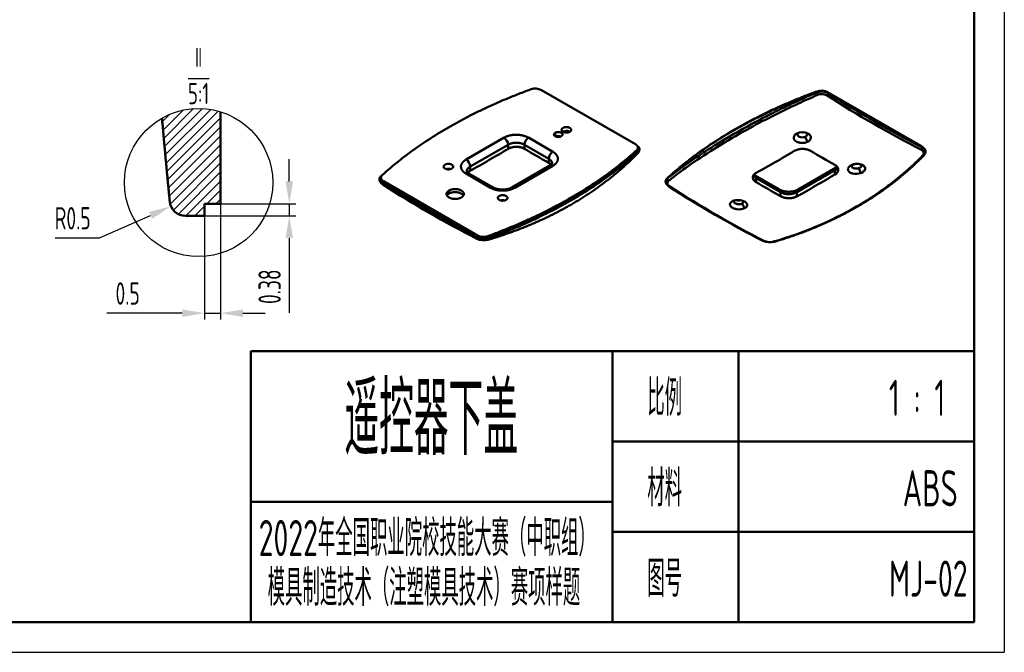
# Model space of a CAD drawing. Header units: millimetres. Extents: x 860 to 1140, y 48 to 246.
# Tile 2 of 3: x 986 to 1140, y 48 to 147. Entities that reach past the tile are written whole.
import ezdxf

# ---------------------------------------------------------------- set-up
doc = ezdxf.new("R2010")
doc.units = ezdxf.units.MM
doc.header["$MEASUREMENT"] = 0
doc.linetypes.add('DASHEDBIDOT', pattern=[12.399999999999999, 3, -3, 0.2, -3, 0.2, -3])
doc.layers.get('0').update_dxf_attribs({"lineweight": 50})
doc.layers.get('Defpoints').update_dxf_attribs({"lineweight": 25})
for name, color, linetype, lineweight in [('1轮廓实线层', 7, 'Continuous', 50), ('2细线层', 4, 'Continuous', 25), ('5剖面线层', 2, 'Continuous', 25), ('6文字层', 3, 'Continuous', 25), ('7标注层', 4, 'Continuous', 25), ('8符号标注层', 31, 'Continuous', 25), ('Layer0000', 7, 'Continuous', 25)]:
    doc.layers.add(name, color=color, linetype=linetype, lineweight=lineweight)
doc.styles.add('PC_TEXTSTYLE', font='ISOCP.SHX', dxfattribs={"width": 0.707, "bigfont": 'GBCBIG.SHX'})
doc.styles.add('PC_TEXTSTYLE4', font='ISOCP.SHX', dxfattribs={"width": 0.707, "bigfont": 'GBCBIG.SHX'})
doc.dimstyles.new('GB_LINEAR', dxfattribs={"dimtxt": 3.5, "dimasz": 3.5, "dimexe": 1, "dimexo": 0, "dimgap": 1.5, "dimtad": 1, "dimdsep": 46, "dimtxsty": 'PC_TEXTSTYLE', "dimcen": 0, "dimclrd": 256, "dimclrt": 3, "dimadec": 0, "dimazin": 2, "dimtp": 0.1, "dimtm": 0.1, "dimtfac": 0.71, "dimtdec": 3, "dimtmove": 0, "dimatfit": 3, "dimfxl": 1, "dimtfill": 1, "dimarcsym": 0})
doc.dimstyles.new('GB_RADIAL', dxfattribs={"dimtxt": 3.5, "dimasz": 3.5, "dimexe": 1, "dimexo": 0, "dimgap": 1.5, "dimtad": 1, "dimjust": 4, "dimdsep": 46, "dimtxsty": 'PC_TEXTSTYLE', "dimcen": 0, "dimclrd": 256, "dimclrt": 3, "dimadec": 0, "dimazin": 2, "dimtp": 0.1, "dimtm": 0.1, "dimtfac": 0.71, "dimtdec": 3, "dimtmove": 0, "dimatfit": 2, "dimfxl": 1, "dimtfill": 1, "dimarcsym": 0})

# ---------------------------------------------------------------- blocks, each defined once
blk = doc.blocks.new('*D31')
at = {"layer": '7标注层', "lineweight": -2, "ltscale": 0.4}
for p, q in [((1028.456247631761, 121.6918112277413), (1028.456247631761, 125.1918112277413)), ((1028.456247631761, 118.1918112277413), (1028.456247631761, 116.3163688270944)), ((1028.456247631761, 112.8163688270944), (1028.456247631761, 101.1179704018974))]:
    blk.add_line(p, q, dxfattribs=at)
at = {"layer": '7标注层', "color": 0, "lineweight": -2, "ltscale": 0.4}
for p, q in [((1016.456247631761, 118.1918112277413), (1029.456247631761, 118.1918112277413)), ((1015.205947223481, 116.3163688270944), (1029.456247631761, 116.3163688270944))]:
    blk.add_line(p, q, dxfattribs=at)
at = {"layer": '7标注层', "ltscale": 0.4}
for points in [[(1027.872914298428, 121.6918112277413), (1029.039580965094, 121.6918112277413), (1028.456247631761, 118.1918112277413)], [(1029.039580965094, 112.8163688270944), (1027.872914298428, 112.8163688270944), (1028.456247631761, 116.3163688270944)]]:
    blk.add_solid(points, dxfattribs=at)
at = {"layer": 'Defpoints', "color": 0, "ltscale": 0.4}
for p in [(1016.456247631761, 118.1918112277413), (1015.205947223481, 116.3163688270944), (1028.456247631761, 116.3163688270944)]:
    blk.add_point(p, dxfattribs=at)
at = {"layer": '7标注层', "color": 3, "ltscale": 0.4, "insert": (1025.379869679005, 105.2171696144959), "char_height": 3.5, "attachment_point": 5, "rotation": 90, "style": 'PC_TEXTSTYLE', "bg_fill": 3, "box_fill_scale": 1.25, "bg_fill_color": 257, "bg_fill_transparency": 0}
blk.add_mtext('0.38', dxfattribs=at)
blk = doc.blocks.new('*D32')
at = {"layer": '7标注层', "color": 0, "lineweight": -2, "ltscale": 0.4}
for p, q in [((1015.205947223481, 118.1918112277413), (1015.205947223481, 100.0709186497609)), ((1017.706548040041, 118.4258288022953), (1017.706548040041, 100.0709186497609))]:
    blk.add_line(p, q, dxfattribs=at)
at = {"layer": '7标注层', "lineweight": -2, "ltscale": 0.4}
for p, q in [((1011.705947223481, 101.0709186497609), (999.9314759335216, 101.0709186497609)), ((1015.205947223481, 101.0709186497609), (1017.706548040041, 101.0709186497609)), ((1021.206548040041, 101.0709186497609), (1024.706548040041, 101.0709186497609))]:
    blk.add_line(p, q, dxfattribs=at)
at = {"layer": '7标注层', "ltscale": 0.4}
for points in [[(1011.705947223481, 100.4875853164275), (1011.705947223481, 101.6542519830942), (1015.205947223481, 101.0709186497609)], [(1021.206548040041, 101.6542519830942), (1021.206548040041, 100.4875853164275), (1017.706548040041, 101.0709186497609)]]:
    blk.add_solid(points, dxfattribs=at)
at = {"layer": 'Defpoints', "color": 0, "ltscale": 0.4}
for p in [(1015.205947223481, 118.1918112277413), (1017.706548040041, 118.4258288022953), (1017.706548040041, 101.0709186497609)]:
    blk.add_point(p, dxfattribs=at)
at = {"layer": '7标注层', "color": 3, "ltscale": 0.4, "insert": (1003.16460014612, 104.1472966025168), "char_height": 3.5, "attachment_point": 5, "style": 'PC_TEXTSTYLE', "bg_fill": 3, "box_fill_scale": 1.25, "bg_fill_color": 257, "bg_fill_transparency": 0}
blk.add_mtext('0.5', dxfattribs=at)
blk = doc.blocks.new('*D36')
at = {"layer": '7标注层', "lineweight": -2, "ltscale": 0.4}
for p, q in [((998.7855725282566, 112.8486142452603), (1006.752551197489, 116.3815462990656)), ((991.8416725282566, 112.8486142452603), (998.7855725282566, 112.8486142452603))]:
    blk.add_line(p, q, dxfattribs=at)
at = {"layer": '7标注层', "ltscale": 0.4}
blk.add_solid([(1006.989021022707, 115.8482923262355), (1006.516081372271, 116.9148002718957), (1009.952075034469, 117.8003652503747)], dxfattribs=at)
at = {"layer": 'Defpoints', "color": 0, "ltscale": 0.4}
for p in [(1012.233511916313, 118.8120613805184), (1009.952075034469, 117.8003652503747)]:
    blk.add_point(p, dxfattribs=at)
at = {"layer": '7标注层', "color": 3, "ltscale": 0.4, "insert": (994.5636225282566, 115.9249921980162), "char_height": 3.5, "attachment_point": 5, "style": 'PC_TEXTSTYLE', "bg_fill": 3, "box_fill_scale": 1.25, "bg_fill_color": 257, "bg_fill_transparency": 0}
blk.add_mtext('R0.5', dxfattribs=at)

msp = doc.modelspace()

# ---------------------------------------------------------------- hatches: boundary and pattern name
at = {"layer": '5剖面线层', "linetype": 'Continuous', "lineweight": -3}
h = msp.add_hatch(dxfattribs=at)
h.set_pattern_fill('ANSI31', color=256, scale=1.00024032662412, style=0)
h.set_pattern_definition([(44.99999999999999, (825.4636787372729, 90.77089803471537), (-0.7072767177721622, 0.7072767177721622), [])])
edge = h.paths.add_edge_path()
edge.add_ellipse((1014.269557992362, 121.5176678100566), major_axis=(-11.5960572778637, 0), ratio=1, start_angle=252.75891425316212, end_angle=299.6119708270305, ccw=False)
edge.add_line((1017.706548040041, 132.5926686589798), (1017.706548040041, 118.1918112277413))
edge.add_line((1017.706548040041, 118.1918112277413), (1015.205947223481, 118.1918112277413))
edge.add_line((1015.205947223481, 118.1918112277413), (1015.205947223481, 116.3163688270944))
edge.add_line((1015.205947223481, 116.3163688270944), (1012.235952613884, 116.3163688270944))
edge.add_spline(control_points=[(1012.235952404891, 116.3163696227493), (1012.023585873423, 116.3165375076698), (1011.816521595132, 116.343270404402), (1011.618295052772, 116.393701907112)], knot_values=[0.0005214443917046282, 0.0005214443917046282, 0.0005214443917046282, 0.0005214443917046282, 0.166859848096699, 0.166859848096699, 0.166859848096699, 0.166859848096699], degree=3, periodic=0)
edge.add_spline(control_points=[(1011.618295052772, 116.393701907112), (1011.198241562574, 116.5005691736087), (1010.817873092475, 116.713852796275), (1010.510831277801, 117.0062776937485)], knot_values=[0.166859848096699, 0.166859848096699, 0.166859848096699, 0.166859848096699, 0.5193405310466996, 0.5193405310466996, 0.5193405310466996, 0.5193405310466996], degree=3, periodic=0)
edge.add_ellipse((1012.233511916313, 118.8120613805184), major_axis=(-2.495692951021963, 0), ratio=1, start_angle=374.4175701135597, end_angle=406.3491914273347, ccw=False)
edge.add_spline(control_points=[(1009.816416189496, 118.1906665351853), (1009.784830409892, 118.3140434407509), (1009.762213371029, 118.4414990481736), (1009.749353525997, 118.5723941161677)], knot_values=[0.8984833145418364, 0.8984833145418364, 0.8984833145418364, 0.8984833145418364, 0.999354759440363, 0.999354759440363, 0.999354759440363, 0.999354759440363], degree=3, periodic=0)
edge.add_ellipse((2503.063433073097, 263.8123882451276), major_axis=(-1500.360489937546, 0), ratio=1, start_angle=365.05551639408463, end_angle=365.55512537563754, ccw=False)

# ---------------------------------------------------------------- linework, layer by layer
at = {"ltscale": 0.4}
for p, q in [((1082.607568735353, 127.5173604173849), (1067.902779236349, 135.9995916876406)), ((1110.926547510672, 135.6581221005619), (1110.926547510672, 135.6025776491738)), ((1111.047091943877, 135.7934077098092), (1111.047091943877, 135.6978324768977)), ((1112.674264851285, 135.6749863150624), (1112.674264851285, 135.6030815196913)), ((1112.674321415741, 135.6750189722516), (1127.371951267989, 127.1894200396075)), ((1112.833485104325, 135.5218064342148), (1112.833485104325, 135.4780542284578)), ((1112.833541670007, 135.5218390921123), (1127.531087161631, 127.0362888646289)), ((1017.706548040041, 132.5926686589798), (1017.706548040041, 118.1918112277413)), ((1056.109304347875, 125.1144589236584), (1062.050428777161, 128.544535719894)), ((1065.869723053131, 128.544535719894), (1069.6890173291, 126.3394863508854)), ((1070.060337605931, 129.3101778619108), (1070.060337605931, 128.7589155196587)), ((1107.80045449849, 129.1589354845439), (1107.855253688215, 129.1878897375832)), ((1109.167149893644, 128.6663268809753), (1109.555632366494, 127.8953804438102)), ((1056.74585339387, 124.0119236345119), (1062.686977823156, 127.4420004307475)), ((1062.686974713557, 127.441998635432), (1062.686974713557, 126.7929540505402)), ((1065.233174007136, 127.4420004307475), (1069.052468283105, 125.2369510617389)), ((1065.233174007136, 127.4420004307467), (1065.233174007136, 126.8052139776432)), ((1083.007377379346, 126.7230679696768), (1083.007377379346, 126.9680769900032)), ((1083.232431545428, 126.6950346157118), (1083.232431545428, 126.7230700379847)), ((1127.372007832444, 127.1894526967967), (1127.372007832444, 127.1281324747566)), ((1127.531143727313, 127.0363215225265), (1127.531143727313, 126.9925811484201)), ((1127.66969924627, 126.350003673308), (1127.665367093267, 126.3443630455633)), ((1127.996896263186, 126.3671603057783), (1127.99689343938, 126.365425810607)), ((1127.996896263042, 126.3671603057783), (1127.996896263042, 126.3951352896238)), ((1069.052465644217, 125.2369525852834), (1069.052465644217, 124.6001661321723)), ((1127.724687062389, 126.196295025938), (1127.721645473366, 126.1901365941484)), ((1056.74585339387, 124.0119236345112), (1056.74585339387, 123.3628790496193)), ((1069.238912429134, 124.1790219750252), (1063.297787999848, 120.7489451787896)), ((1069.6890173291, 124.1344369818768), (1063.747892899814, 120.7043601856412)), ((1107.875756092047, 120.0088372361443), (1113.816880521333, 123.4389140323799)), ((1108.062200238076, 120.420941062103), (1114.003324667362, 123.8510178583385)), ((1113.816880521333, 122.7898694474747), (1113.816880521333, 123.4389140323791)), ((1117.546519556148, 123.7640447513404), (1117.85877719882, 122.9975191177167)), ((1042.565899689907, 122.0358181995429), (1042.565899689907, 122.007781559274)), ((1042.790953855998, 122.2808292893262), (1042.790953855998, 122.0358202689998)), ((1042.944621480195, 122.6306843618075), (1042.795595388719, 122.4955778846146)), ((1043.190701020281, 121.7315188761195), (1057.888330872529, 113.2459199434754)), ((1059.928598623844, 120.7043601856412), (1056.109304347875, 122.9094095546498)), ((1060.37870352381, 120.7489451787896), (1056.55940924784, 122.9539945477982)), ((1087.333957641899, 121.711950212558), (1087.333957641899, 121.6835376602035)), ((1087.560007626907, 122.1675737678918), (1087.560007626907, 122.1119600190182)), ((1087.750294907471, 122.3432045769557), (1087.750294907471, 122.3398971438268)), ((1101.323821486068, 122.6259904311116), (1105.143115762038, 120.420941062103)), ((1101.510265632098, 122.2138866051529), (1105.329559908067, 120.0088372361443)), ((1101.510265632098, 122.2138866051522), (1101.510265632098, 121.5771001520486)), ((1043.031646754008, 121.3945848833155), (1057.729192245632, 112.9090346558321)), ((1043.190757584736, 121.4865425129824), (1057.888274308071, 113.0008782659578)), ((1053.457016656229, 120.2756005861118), (1053.457016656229, 119.7855825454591)), ((1087.33396030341, 121.6818990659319), (1087.333958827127, 121.6845600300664)), ((1087.677447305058, 121.6475448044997), (1087.671036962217, 121.6560852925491)), ((1087.758759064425, 121.0963736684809), (1087.734708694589, 121.111476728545)), ((1087.802526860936, 121.0392709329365), (1087.802526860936, 121.0485882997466)), ((1087.873132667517, 120.9806738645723), (1087.856332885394, 120.991437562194)), ((1105.329557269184, 120.008838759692), (1105.329557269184, 119.3720523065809)), ((1107.875756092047, 120.0088372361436), (1107.875756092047, 119.3597926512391)), ((1015.205947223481, 118.1918112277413), (1015.205947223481, 116.3163688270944)), ((1015.205947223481, 118.1918112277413), (1017.706548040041, 118.1918112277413)), ((1097.739671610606, 118.567200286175), (1097.744462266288, 118.5699097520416)), ((1099.301016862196, 118.2376395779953), (1099.689506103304, 117.4853834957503)), ((1015.205947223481, 116.3163688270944), (1012.235952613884, 116.3163688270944))]:
    msp.add_line(p, q, dxfattribs=at)
for centre, radius, start, end in [((1066.950922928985, 134.1744631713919), 2.058427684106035, 62.45668094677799, 108.9547122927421), ((1111.722909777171, 133.3921805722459), 2.401808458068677, 62.45847852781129, 109.3639601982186), ((1111.752832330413, 133.5926348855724), 2.173158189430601, 60.1802570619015, 112.3474991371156), ((1111.591331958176, 135.6784298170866), 0.6690977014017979, 186.5092200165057, 221.8582205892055), ((1111.723293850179, 133.8464603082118), 2.061032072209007, 62.52217759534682, 109.1528252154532), ((1111.761199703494, 133.6572989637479), 1.710562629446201, 59.4926564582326, 112.994211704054), ((1204.835436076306, 277.8405611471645), 169.9056352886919, 237.1331402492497, 242.8681704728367), ((1112.344094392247, 135.5322150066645), 0.4923702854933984, 305.4367445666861, 353.6852656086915), ((1204.317903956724, 276.9663005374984), 168.4883468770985, 237.1138286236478, 242.8874882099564), ((1071.424766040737, 129.7400888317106), 0.3658083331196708, 113.3102718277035, 175.3749464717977), ((1071.850477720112, 128.5055574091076), 1.112695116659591, 66.19730439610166, 118.5850238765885), ((1071.89473954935, 127.3664948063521), 2.133698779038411, 78.27346202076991, 104.886045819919), ((1061.301726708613, 127.3772488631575), 1.386763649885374, 2.676260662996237, 57.32373226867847), ((1066.618425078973, 127.3772488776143), 1.386763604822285, 122.6762601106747, 177.3237398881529), ((1070.200888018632, 129.000587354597), 0.3400010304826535, 114.4174843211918, 174.2677339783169), ((1070.537749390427, 127.7382569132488), 1.07452647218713, 67.1261044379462, 112.8738955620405), ((1070.874610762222, 129.0685060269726), 0.3400010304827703, 294.4174843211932, 354.2677339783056), ((1108.73397890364, 127.3933893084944), 1.9994949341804, 64.64018934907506, 116.0911509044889), ((1108.327562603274, 129.0241468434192), 0.3539513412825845, 130.9669289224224, 177.9717777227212), ((1108.724526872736, 130.777170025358), 1.401356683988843, 263.7177679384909, 276.6192284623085), ((1109.125013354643, 129.0320110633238), 0.3504299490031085, 1.96863803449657, 49.36878144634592), ((974.9043914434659, 271.9780653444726), 169.659949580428, 298.8413045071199, 301.1582182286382), ((1151.953581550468, 272.600648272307), 169.6370765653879, 239.2554457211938, 240.7450315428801), ((1070.437719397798, 125.1721994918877), 1.386763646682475, 122.6762675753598, 177.3237393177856), ((1082.470905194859, 126.9880463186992), 0.5338770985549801, 309.8045971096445, 357.8566140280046), ((1082.474416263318, 126.7453557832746), 0.5334269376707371, 309.3554498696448, 357.6053524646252), ((1082.515666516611, 126.6722273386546), 0.7183420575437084, 4.058642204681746, 58.82414799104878), ((1082.361327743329, 126.7200774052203), 0.8712574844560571, 313.7920413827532, 358.3656894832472), ((1082.606181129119, 126.7483782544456), 0.6265373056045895, 309.2655503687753, 357.6849503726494), ((1019.668803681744, 271.6500612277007), 169.6599495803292, 298.8413045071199, 301.1582182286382), ((1196.7179937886, 272.2726441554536), 169.6370765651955, 239.2554457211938, 240.7450315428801), ((1127.0846909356, 126.9891772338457), 0.4464657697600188, 306.7425741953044, 0.4368417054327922), ((1126.90887274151, 126.3580157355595), 0.9517255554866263, 39.82222083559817, 60.88089386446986), ((1127.087946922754, 126.0943564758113), 1.001614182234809, 37.89165161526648, 63.7376143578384), ((1127.125107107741, 126.3927447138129), 0.8721804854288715, 313.7908429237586, 358.3489026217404), ((1127.421710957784, 126.3597564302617), 0.575232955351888, 0.7374795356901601, 37.44754043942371), ((1055.360602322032, 123.9471720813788), 1.386763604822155, 2.676260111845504, 57.32373988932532), ((1127.61176404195, 125.9015174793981), 0.1811545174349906, 249.0121222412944, 310.1951587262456), ((1052.965119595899, 123.9824299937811), 0.3656207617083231, 113.3102625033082, 175.3749557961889), ((1053.29948271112, 122.4231005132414), 1.251285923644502, 72.786003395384, 104.6942920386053), ((1057.323099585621, 122.2693503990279), 1.236534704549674, 117.8284430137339, 139.4312087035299), ((1057.474281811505, 122.1584407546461), 1.407579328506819, 121.1649962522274, 139.9837203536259), ((1068.469988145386, 123.5132316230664), 1.233169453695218, 39.7404450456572, 61.81372255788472), ((1068.262549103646, 123.2612872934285), 1.554530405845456, 41.99360459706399, 59.45997641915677), ((1069.425235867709, 123.7657432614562), 0.4533384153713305, 54.41822195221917, 114.2678558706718), ((1114.26807426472, 123.4830122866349), 0.4533436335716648, 125.731895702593, 185.5821793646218), ((1113.274858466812, 124.4536025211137), 1.150382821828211, 298.110054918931, 328.8072224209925), ((1113.344145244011, 125.0078938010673), 1.331495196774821, 299.6741729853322, 308.9288972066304), ((1117.291198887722, 122.3617399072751), 2.081753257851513, 65.54358954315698, 118.7302273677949), ((1116.766254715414, 124.0997864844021), 0.3053076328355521, 141.2451029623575, 178.5988990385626), ((1117.677247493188, 124.1659895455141), 0.2854638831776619, 1.287765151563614, 43.16760486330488), ((1043.192142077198, 122.010511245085), 0.6265292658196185, 129.2663320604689, 177.6850361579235), ((1043.327417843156, 122.260861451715), 0.5338688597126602, 129.8055135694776, 177.8567410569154), ((1056.373085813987, 122.5407159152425), 0.4533383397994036, 65.73214074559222, 125.58176512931), ((1087.81856643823, 121.6820315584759), 0.4846142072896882, 151.8888861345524, 179.7010582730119), ((1087.95599491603, 121.6877352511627), 0.6221341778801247, 129.5311925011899, 177.7693170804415), ((1087.978306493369, 121.5899713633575), 0.6689141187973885, 128.7071591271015, 151.3806406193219), ((1087.938277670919, 122.1165727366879), 0.3782980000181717, 180.6982455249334, 245.3622794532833), ((1102.064568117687, 123.2441053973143), 1.16987264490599, 212.6488291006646, 241.7178173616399), ((1102.001372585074, 123.8115083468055), 1.365477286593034, 232.0337888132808, 240.2510278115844), ((1101.05907188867, 122.2579848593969), 0.4533436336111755, 354.417820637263, 54.26810428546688), ((1024.507104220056, 270.5602251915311), 172.6624283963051, 300.0030653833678, 301.1480194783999), ((1134.782456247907, 263.0510473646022), 168.8929225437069, 237.1150196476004, 242.8850646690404), ((1060.19238008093, 120.3356664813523), 0.4533383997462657, 65.73213941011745, 125.5817787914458), ((1063.484111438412, 120.3356664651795), 0.4533384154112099, 54.41822195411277, 114.2678558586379), ((1087.913048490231, 121.0141456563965), 0.1327526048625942, 242.3121957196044, 301.0648186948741), ((1179.576388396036, 262.6556839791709), 168.8463463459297, 237.0952842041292, 242.8657375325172), ((1179.279658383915, 261.9223806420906), 167.9956386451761, 237.0808374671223, 242.8798705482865), ((1188.230673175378, 267.372534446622), 169.6370765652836, 239.2554457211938, 240.7450315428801), ((1104.878366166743, 120.0529354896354), 0.4533436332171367, 354.4178206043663, 54.2681042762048), ((1108.326949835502, 120.0529354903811), 0.4533436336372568, 125.7318957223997, 185.5821793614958), ((1027.477281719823, 265.4154770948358), 166.721857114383, 298.8312241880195, 300.003217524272), ((1053.86841983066, 119.0184066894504), 0.8705236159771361, 118.2027314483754, 148.0298519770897), ((1061.452362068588, 119.0823653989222), 0.3656207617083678, 113.3102625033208, 175.3749557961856), ((1061.832167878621, 117.377625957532), 1.366085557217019, 77.44958285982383, 102.2769587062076), ((1098.234977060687, 118.5620169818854), 0.2341804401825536, 146.5638966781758, 179.443910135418), ((1098.753735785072, 120.0086952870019), 1.291318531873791, 254.8482080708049, 281.9588501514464), ((1099.253731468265, 118.4988270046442), 0.2493766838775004, 1.039723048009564, 32.4354688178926), ((1099.182873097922, 118.536945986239), 0.3219514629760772, 291.5668389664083, 354.0105930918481), ((1087.831231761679, 169.1319294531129), 59.1777385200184, 286.0920098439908, 299.7306508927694), ((1058.839670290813, 115.038482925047), 2.401661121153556, 242.4577410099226, 289.3690859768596), ((1058.878982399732, 115.0303278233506), 2.547062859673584, 245.0401080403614, 285.5161776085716), ((1058.839821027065, 115.0815127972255), 2.067598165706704, 242.5987986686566, 289.0784729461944), ((1058.838683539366, 114.8208698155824), 2.053204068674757, 242.4261979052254, 289.2510737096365), ((1103.643486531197, 114.7020003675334), 2.546726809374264, 245.0367430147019, 285.5159966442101), ((1102.628535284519, 112.5262932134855), 0.1462443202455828, 246.1608503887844, 298.183003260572), ((1103.643997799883, 114.5336741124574), 2.336529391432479, 246.1051380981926, 284.6301933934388), ((1103.636766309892, 114.4444256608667), 2.252194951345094, 245.3536382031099, 285.3817039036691), ((1104.303740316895, 112.3491505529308), 0.1032251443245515, 227.6160603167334, 281.7480802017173)]:
    msp.add_arc(centre, radius, start, end, dxfattribs=at)
for points, degree in [([(1066.282303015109, 136.1212738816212), (1059.242016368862, 133.543087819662), (1047.451357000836, 126.7358268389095), (1042.985643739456, 122.6709912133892)], 2), ([(1087.560007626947, 122.167573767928), (1092.038941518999, 126.2444432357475), (1103.864878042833, 133.0721393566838), (1110.926547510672, 135.6581221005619)], 2), ([(1087.750294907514, 122.3432045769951), (1092.215887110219, 126.4078768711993), (1104.00652239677, 133.2151517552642), (1111.047091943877, 135.7934077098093)], 2), ([(1072.561467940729, 129.7695857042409), (1072.561592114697, 129.5902432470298), (1072.122041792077, 129.3362682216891), (1071.500175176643, 129.3361247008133), (1071.06027329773, 129.5898967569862), (1071.060148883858, 129.7695857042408)], 2), ([(1071.283300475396, 129.4612460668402), (1071.294648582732, 129.4686350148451), (1071.306253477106, 129.4757609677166), (1071.318094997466, 129.4826239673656)], 3), ([(1072.299548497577, 129.523607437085), (1072.3251505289, 129.5110005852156), (1072.349553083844, 129.4971189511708), (1072.372539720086, 129.4819629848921)], 3), ([(1062.050428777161, 128.544535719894), (1062.430170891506, 128.7637778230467), (1063.422583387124, 129.0011819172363), (1064.496968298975, 129.0012508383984), (1065.489760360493, 128.7639051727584), (1065.869723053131, 128.544535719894)], 2), ([(1107.80045449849, 129.1589354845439), (1107.818069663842, 129.1692810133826), (1107.836126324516, 129.1793508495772), (1107.854600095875, 129.1891267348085)], 3), ([(1109.167307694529, 128.6661954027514), (1109.371409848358, 128.760049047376), (1109.475154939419, 128.9021471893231), (1109.47523647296, 129.044049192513)], 3), ([(1059.515634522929, 113.1274909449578), (1066.55610905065, 115.7057087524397), (1078.346941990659, 122.5130526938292), (1082.812674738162, 126.5779059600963)], 2), ([(1069.6890173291, 126.3394863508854), (1070.068759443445, 126.1202442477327), (1070.479959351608, 125.5472801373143), (1070.480078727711, 124.9269896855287), (1070.06898002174, 124.3538064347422), (1069.6890173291, 124.1344369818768)], 2), ([(1056.109304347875, 122.9094095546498), (1055.72956223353, 123.1286516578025), (1055.318362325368, 123.7016157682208), (1055.318242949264, 124.3219062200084), (1055.729341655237, 124.8950894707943), (1056.109304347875, 125.1144589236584)], 2), ([(1059.63617888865, 112.7727584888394), (1066.69759388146, 115.3586446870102), (1078.523626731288, 122.1862840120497), (1083.002723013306, 126.2633011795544)], 2), ([(1054.101239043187, 124.0119116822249), (1054.101363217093, 123.8326612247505), (1053.66203824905, 123.5788163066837), (1053.040490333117, 123.5786727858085), (1052.60081380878, 123.8323147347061), (1052.600689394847, 124.0119116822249)], 2), ([(1113.81687524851, 122.7898664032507), (1114.167134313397, 123.0014655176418), (1114.34484550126, 123.2734930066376), (1114.344860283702, 123.5426356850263)], 3), ([(1117.546625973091, 123.7639272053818), (1117.809522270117, 123.851486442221), (1117.962613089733, 124.0119992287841), (1117.96263927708, 124.1724050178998)], 3), ([(1042.790953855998, 122.0358202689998), (1042.790953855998, 121.833935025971), (1042.939454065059, 121.6316335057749), (1043.190757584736, 121.4865425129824)], 3), ([(1101.510271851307, 123.0348785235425), (1101.161938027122, 122.8431163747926), (1100.982551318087, 122.5833211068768), (1100.9824737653, 122.3175477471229)], 3), ([(1063.747892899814, 120.7043601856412), (1063.368150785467, 120.4851180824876), (1062.375738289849, 120.2477139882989), (1061.301353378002, 120.2476450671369), (1060.308561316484, 120.4849907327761), (1059.928598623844, 120.7043601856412)], 2), ([(1087.620523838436, 121.4835494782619), (1087.615991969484, 121.4918096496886), (1087.611705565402, 121.5001071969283), (1087.60766601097, 121.5084389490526)], 3), ([(1062.588481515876, 119.111847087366), (1062.588605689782, 118.9325966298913), (1062.14928072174, 118.6787517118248), (1061.527732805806, 118.6786081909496), (1061.08805628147, 118.9322501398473), (1061.087931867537, 119.111847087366)], 2), ([(1012.235952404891, 116.3163696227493), (1010.960728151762, 116.3173777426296), (1009.876692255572, 117.2762656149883), (1009.749353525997, 118.5723941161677)], 3)]:
    msp.add_open_spline(points, degree=degree, dxfattribs=at)
for points, degree, knots in [([(1087.560007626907, 122.1119600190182), (1088.318393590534, 122.7152043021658), (1089.511865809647, 123.6183957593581), (1091.334230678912, 124.9232415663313), (1092.358253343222, 125.6140642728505), (1093.731254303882, 126.5234116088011), (1094.53481728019, 127.0325803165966), (1097.092327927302, 128.6153344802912), (1098.921902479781, 129.6622376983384), (1101.572277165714, 131.0972207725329), (1102.904257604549, 131.7945471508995), (1104.927075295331, 132.8195257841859), (1106.2132269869, 133.4379115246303), (1108.205508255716, 134.3874103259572), (1109.552494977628, 134.9992340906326), (1110.926547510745, 135.6025788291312)], 3, [0, 0, 0, 0, 0.1277374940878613, 0.1923779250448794, 0.2765047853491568, 0.2765047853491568, 0.3872602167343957, 0.3872602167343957, 0.619376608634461, 0.619376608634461, 0.7081081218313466, 0.7778607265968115, 0.8532136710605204, 0.8532136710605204, 1, 1, 1, 1]), ([(1111.092989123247, 135.2319478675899), (1110.098750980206, 134.7927302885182), (1106.212990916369, 133.0391001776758), (1099.173490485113, 129.4790214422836), (1092.719714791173, 125.4802893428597), (1089.039084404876, 122.7669406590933), (1087.940094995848, 121.8987369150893), (1087.780573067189, 121.7727142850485)], 3, [0, 0, 0, 0, 0.1067696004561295, 0.4218651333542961, 0.8155254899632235, 0.9732229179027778, 1, 1, 1, 1]), ([(1112.629564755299, 135.131058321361), (1112.55806084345, 135.1714212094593), (1112.359310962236, 135.2621306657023), (1112.084301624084, 135.3520471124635), (1111.623773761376, 135.3626329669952), (1111.308877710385, 135.3215210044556), (1111.092989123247, 135.2319478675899)], 3, [0, 0, 0, 0, 0.1716844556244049, 0.440763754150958, 0.5464382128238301, 0.9999999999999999, 0.9999999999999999, 0.9999999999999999, 0.9999999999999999]), ([(1071.280011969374, 130.0760382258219), (1071.499750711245, 130.2029032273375), (1072.121441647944, 130.2030467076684), (1072.561343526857, 129.9492746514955), (1072.561467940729, 129.7695857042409)], 2, [0, 0, 0, 0.125, 0.25, 0.3750000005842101, 0.3750000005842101, 0.3750000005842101]), ([(1109.555632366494, 127.8953804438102), (1109.430032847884, 127.8342766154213), (1109.058107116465, 127.7108042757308), (1108.437881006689, 127.6966636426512), (1107.738475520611, 127.9096270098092), (1107.341341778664, 128.3144262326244), (1107.379082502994, 128.8071736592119), (1107.627042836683, 129.0573080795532), (1107.80045449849, 129.1589354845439)], 3, [0, 0, 0, 0, 0.110394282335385, 0.283401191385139, 0.418157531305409, 0.634171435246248, 0.7906185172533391, 0.9609022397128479, 0.9609022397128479, 0.9609022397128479, 0.9609022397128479]), ([(1107.9738330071, 129.0366738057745), (1107.973965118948, 128.8954603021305), (1108.07691733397, 128.755558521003), (1108.541922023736, 128.5427023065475), (1108.902668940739, 128.5445048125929), (1109.167307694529, 128.6661954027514)], 3, [0.2647689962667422, 0.2647689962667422, 0.2647689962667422, 0.2647689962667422, 0.5805033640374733, 0.5805033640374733, 1, 1, 1, 1]), ([(1109.590365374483, 129.2002047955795), (1109.721673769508, 129.1322383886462), (1109.995281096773, 128.9252658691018), (1110.17282485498, 128.4283679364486), (1109.858063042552, 128.0425121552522), (1109.555632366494, 127.8953804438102)], 3, [0.7154273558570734, 0.7154273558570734, 0.7154273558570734, 0.7154273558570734, 0.7769559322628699, 0.8670909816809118, 1, 1, 1, 1]), ([(1062.686971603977, 126.7929522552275), (1063.301461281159, 127.164212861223), (1064.265334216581, 127.2219141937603), (1065.071832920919, 126.8926797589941), (1065.1559386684, 126.8511239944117), (1065.233173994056, 126.8052139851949)], 3, [0, 0, 0, 0, 0.8884849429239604, 0.8884849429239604, 1, 1, 1, 1]), ([(1065.233174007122, 126.8052139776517), (1065.136749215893, 126.8563625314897), (1064.991517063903, 126.9339887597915), (1064.76039346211, 127.005597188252), (1064.531180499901, 127.0701226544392), (1064.213775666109, 127.1016688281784), (1063.894527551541, 127.1240049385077), (1063.523888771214, 127.077595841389), (1063.211777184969, 127.0075121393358), (1062.88947506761, 126.9059749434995), (1062.7557423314, 126.8313352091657), (1062.686978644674, 126.792956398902)], 3, [0, 0, 0, 0, 0.1377597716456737, 0.2058713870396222, 0.2777162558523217, 0.4070133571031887, 0.5468624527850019, 0.6163022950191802, 0.807002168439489, 0.9007629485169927, 1, 1, 1, 1]), ([(1083.004408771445, 126.9680790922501), (1083.004510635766, 127.0160248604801), (1082.938520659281, 127.3262846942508), (1082.607568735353, 127.5173604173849)], 2, [0.4055649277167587, 0.4055649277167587, 0.4055649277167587, 0.5, 1, 1, 1]), ([(1109.997591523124, 126.4772068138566), (1109.39712610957, 126.8341228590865), (1108.462382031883, 126.8889025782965), (1107.642092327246, 126.5685469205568), (1107.542030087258, 126.5197247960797), (1107.451390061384, 126.4649517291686)], 3, [0, 0, 0, 0, 0.8686035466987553, 0.8686035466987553, 1, 1, 1, 1]), ([(1107.451390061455, 126.4649517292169), (1107.634406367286, 126.5632578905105), (1107.931412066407, 126.6694193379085), (1108.287991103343, 126.7579368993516), (1108.599562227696, 126.7847425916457), (1108.913245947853, 126.7870751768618), (1109.239743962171, 126.7435085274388), (1109.458365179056, 126.7016703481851), (1109.705247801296, 126.6159659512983), (1109.883160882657, 126.5364455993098), (1109.997586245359, 126.4772098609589)], 3, [0, 0, 0, 0, 0.2603839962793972, 0.3646241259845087, 0.4067978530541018, 0.5942763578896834, 0.6967761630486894, 0.762621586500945, 0.8385134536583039, 1, 1, 1, 1]), ([(1127.351774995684, 126.6314107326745), (1127.586607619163, 126.5116113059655), (1127.825348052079, 126.1992018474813), (1127.665799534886, 125.8543512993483), (1127.546879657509, 125.7323812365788)], 3, [0, 0, 0, 0, 0.332030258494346, 0.554262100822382, 0.554262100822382, 0.554262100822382, 0.554262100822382]), ([(1127.546881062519, 125.7323818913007), (1127.663564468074, 125.8691050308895), (1127.726540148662, 126.0405169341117), (1127.720548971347, 126.244544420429), (1127.634304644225, 126.4173716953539), (1127.499412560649, 126.5525089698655), (1127.351776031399, 126.6314102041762)], 3, [0, 0, 0, 0, 0.4371663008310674, 0.5029075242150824, 0.6160835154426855, 1, 1, 1, 1]), ([(1127.531143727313, 127.0363215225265), (1127.915155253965, 126.8146156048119), (1127.996365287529, 126.4515891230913), (1127.996511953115, 126.3951349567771)], 2, [0, 0, 0, 0.5, 0.5945208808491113, 0.5945208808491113, 0.5945208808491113]), ([(1059.560345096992, 112.5760916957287), (1061.268435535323, 113.0765755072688), (1066.328498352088, 114.8650117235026), (1072.056265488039, 117.6974155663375), (1077.26458572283, 121.0072939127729), (1081.443917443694, 124.5320333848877), (1082.964267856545, 126.0911467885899)], 2, [0, 0, 0, 0.1215314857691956, 0.3724354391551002, 0.581164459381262, 0.8297945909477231, 1, 1, 1]), ([(1104.324757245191, 112.2480875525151), (1107.300964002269, 113.1203487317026), (1112.843637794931, 115.3457074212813), (1117.41503863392, 117.7410911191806), (1120.991337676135, 120.0235411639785), (1124.063270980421, 122.3506066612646), (1126.633522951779, 124.6399410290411), (1127.728679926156, 125.7631424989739)], 2, [0, 0, 0, 0.211662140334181, 0.4198801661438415, 0.5855431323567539, 0.7346369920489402, 0.877358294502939, 1, 1, 1]), ([(1117.178802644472, 117.7439964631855), (1117.755866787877, 118.0834618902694), (1118.624819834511, 118.5974141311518), (1119.735789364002, 119.3201310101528), (1120.568676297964, 119.873604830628), (1121.375194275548, 120.4460553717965), (1122.180962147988, 121.0292955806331), (1122.958595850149, 121.6306940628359), (1123.732195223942, 122.2405008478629), (1124.474280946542, 122.8656326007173), (1125.212618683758, 123.4991504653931), (1125.921030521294, 124.1490834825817), (1126.711670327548, 124.8881314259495), (1127.241061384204, 125.4232522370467), (1127.546881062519, 125.7323818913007)], 3, [0, 0, 0, 0, 0.1483762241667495, 0.2231433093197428, 0.2976142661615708, 0.3726206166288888, 0.4476111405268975, 0.5229658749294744, 0.5980117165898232, 0.6730048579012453, 0.7476050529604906, 0.8227433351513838, 0.8976020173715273, 1, 1, 1, 1]), ([(1052.820439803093, 124.3182071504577), (1053.040065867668, 124.4450070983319), (1053.661438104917, 124.4451505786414), (1054.101114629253, 124.191508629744), (1054.101239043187, 124.0119116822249)], 2, [0, 0, 0, 0.125, 0.25, 0.3750000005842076, 0.3750000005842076, 0.3750000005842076]), ([(1056.559409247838, 122.9539945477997), (1056.416879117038, 123.037903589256), (1056.290037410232, 123.1587469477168), (1056.231169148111, 123.2380773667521), (1056.220302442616, 123.2680998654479), (1056.218028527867, 123.2784463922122), (1056.218518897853, 123.2769072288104)], 2, [0, 0, 0, 0.2904188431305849, 0.4619757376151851, 0.6907145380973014, 0.8102153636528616, 1, 1, 1]), ([(1069.579802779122, 124.5019346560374), (1069.58029314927, 124.5034738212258), (1069.578019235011, 124.4931272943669), (1069.567152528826, 124.4631047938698), (1069.508284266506, 124.3837743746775), (1069.381442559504, 124.2629310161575), (1069.238912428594, 124.179021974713)], 2, [0, 0, 0, 0.1897846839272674, 0.3092855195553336, 0.5380243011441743, 0.7095811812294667, 1, 1, 1]), ([(1114.344860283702, 123.5426356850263), (1114.34487308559, 123.7757185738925), (1114.211615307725, 124.0066378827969), (1113.912362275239, 124.2146987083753), (1113.849847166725, 124.2536968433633), (1113.816880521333, 124.2721604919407)], 3, [0.5101253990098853, 0.5101253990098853, 0.5101253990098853, 0.5101253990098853, 0.9519040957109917, 0.9519040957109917, 1, 1, 1, 1]), ([(1113.816880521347, 124.2721604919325), (1113.919654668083, 124.2085901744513), (1114.057482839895, 124.1176470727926), (1114.173150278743, 123.9823785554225), (1114.26922241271, 123.8619501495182), (1114.320221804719, 123.6874638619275), (1114.359052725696, 123.5041454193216), (1114.285292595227, 123.2873755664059), (1114.171375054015, 123.1032697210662), (1114.004183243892, 122.9121353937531), (1113.8805829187, 122.83145257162), (1113.816880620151, 122.7898694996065)], 3, [0, 0, 0, 0, 0.1626795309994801, 0.2236207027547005, 0.2803020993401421, 0.4084107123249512, 0.5469596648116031, 0.6162912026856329, 0.8067768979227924, 0.9004148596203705, 0.9999999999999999, 0.9999999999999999, 0.9999999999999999, 0.9999999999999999]), ([(1117.861429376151, 122.9910085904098), (1117.478700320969, 122.8516927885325), (1116.778913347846, 122.8171041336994), (1116.093906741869, 123.1129614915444), (1115.818898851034, 123.4579168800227), (1115.88708622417, 123.8657638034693), (1116.13418430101, 124.0955343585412), (1116.290528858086, 124.1872141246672)], 3, [0, 0, 0, 0, 0.311936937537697, 0.4412342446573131, 0.6039470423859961, 0.7591667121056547, 0.9089522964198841, 0.9089522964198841, 0.9089522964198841, 0.9089522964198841]), ([(1116.290528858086, 124.1872141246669), (1116.482600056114, 124.2884766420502), (1116.784680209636, 124.376718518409), (1117.23093380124, 124.4497096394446), (1117.561977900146, 124.4269776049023), (1117.956335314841, 124.3630872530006), (1118.224286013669, 124.218867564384), (1118.430135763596, 124.0641761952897), (1118.522144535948, 123.8813812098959), (1118.589719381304, 123.6946824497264), (1118.464849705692, 123.43552947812), (1118.297833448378, 123.2232789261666), (1118.040494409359, 123.0591519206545), (1117.91318069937, 123.015971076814), (1117.85655879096, 122.9967666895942)], 3, [0, 0, 0, 0, 0.164782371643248, 0.2135295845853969, 0.2992443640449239, 0.3833766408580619, 0.4863108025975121, 0.5459680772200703, 0.6102805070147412, 0.7041676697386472, 0.7608148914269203, 0.9060913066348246, 0.9582347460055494, 1, 1, 1, 1]), ([(1116.461038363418, 124.1072516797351), (1116.461013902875, 123.9728343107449), (1116.566930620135, 123.8438797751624), (1116.999852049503, 123.6819540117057), (1117.297044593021, 123.6803969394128), (1117.546625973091, 123.7639272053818)], 3, [0.2834347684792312, 0.2834347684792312, 0.2834347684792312, 0.2834347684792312, 0.6261214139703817, 0.6261214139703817, 1, 1, 1, 1]), ([(1118.153046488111, 124.256710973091), (1118.374685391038, 124.1407442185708), (1118.641151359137, 123.8327520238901), (1118.482884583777, 123.3255307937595), (1118.093546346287, 123.0755006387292), (1117.861429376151, 122.9910085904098)], 3, [0.6975577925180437, 0.6975577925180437, 0.6975577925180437, 0.6975577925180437, 0.808494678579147, 0.905408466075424, 1, 1, 1, 1]), ([(1042.566100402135, 122.0082781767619), (1042.566133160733, 121.9041020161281), (1042.666103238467, 121.5842657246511), (1042.944644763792, 121.3091966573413), (1043.080661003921, 121.2217538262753)], 2, [0, 0, 0, 0.2231159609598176, 0.7006961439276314, 1, 1, 1]), ([(1042.566124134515, 122.0358184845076), (1042.566338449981, 121.9795484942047), (1042.648229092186, 121.6159851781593), (1043.03170331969, 121.394617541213)], 2, [0.4059273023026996, 0.4059273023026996, 0.4059273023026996, 0.5, 1, 1, 1]), ([(1042.793922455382, 122.2808271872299), (1042.793820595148, 122.2328800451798), (1042.859812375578, 121.9226239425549), (1043.190757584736, 121.7315515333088)], 2, [0.40556049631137, 0.40556049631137, 0.40556049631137, 0.5, 1, 1, 1]), ([(1087.981549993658, 120.9004319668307), (1087.726567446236, 121.063706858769), (1087.502451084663, 121.400662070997), (1087.677940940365, 121.6902670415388), (1087.780572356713, 121.7727135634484)], 3, [-0.0002126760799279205, -0.0002126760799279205, -0.0002126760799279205, -0.0002126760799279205, 0.3589525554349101, 0.5520541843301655, 0.5520541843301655, 0.5520541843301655, 0.5520541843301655]), ([(1087.780573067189, 121.7727142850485), (1087.757339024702, 121.7507585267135), (1087.709377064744, 121.7054353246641), (1087.636158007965, 121.5772417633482), (1087.60597250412, 121.4462255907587), (1087.616817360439, 121.3040515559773), (1087.709156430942, 121.133933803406), (1087.841217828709, 120.9916634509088), (1087.981549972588, 120.9004319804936)], 3, [0, 0, 0, 0, 0.08822148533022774, 0.1821153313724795, 0.453098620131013, 0.522195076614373, 0.6387899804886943, 1, 1, 1, 1]), ([(1101.510265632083, 121.5771001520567), (1101.424125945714, 121.6341867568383), (1101.293571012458, 121.7202867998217), (1101.172144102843, 121.8552280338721), (1101.062805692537, 121.9889624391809), (1101.007296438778, 122.171712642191), (1100.96785420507, 122.3555931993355), (1101.041929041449, 122.5659371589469), (1101.156256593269, 122.7420558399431), (1101.323384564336, 122.9230885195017), (1101.44680399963, 122.996914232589), (1101.510264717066, 123.0348744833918)], 3, [0, 0, 0, 0, 0.1377597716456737, 0.2058713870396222, 0.2777162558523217, 0.4070133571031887, 0.5468624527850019, 0.6163022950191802, 0.807002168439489, 0.9007629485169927, 1, 1, 1, 1]), ([(1100.9824737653, 122.3175477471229), (1100.982414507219, 122.1144703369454), (1101.119303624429, 121.8460711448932), (1101.433030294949, 121.6230101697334), (1101.510265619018, 121.5771001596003)], 3, [0.5036477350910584, 0.5036477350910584, 0.5036477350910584, 0.5036477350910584, 0.8884849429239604, 1, 1, 1, 1]), ([(1063.297787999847, 120.7489451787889), (1063.109310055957, 120.6391239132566), (1062.659219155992, 120.499758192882), (1062.253557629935, 120.4297377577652), (1061.824424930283, 120.4067768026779), (1061.400675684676, 120.4325833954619), (1061.001331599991, 120.5036202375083), (1060.562377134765, 120.6418255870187), (1060.378703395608, 120.7489452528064)], 2, [0, 0, 0, 0.1878268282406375, 0.3136846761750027, 0.4406705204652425, 0.5674825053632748, 0.6916379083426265, 0.8172474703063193, 1, 1, 1]), ([(1087.334212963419, 121.6845600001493), (1087.334629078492, 121.5641743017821), (1087.412768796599, 121.3407551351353), (1087.620158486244, 121.0433531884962), (1087.851640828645, 120.8967080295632)], 2, [0, 0, 0, 0.2544118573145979, 0.4961510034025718, 0.9997425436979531, 0.9997425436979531, 0.9997425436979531]), ([(1108.062200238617, 120.4209410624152), (1107.878526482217, 120.3138214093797), (1107.439572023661, 120.1756160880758), (1107.040227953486, 120.1045792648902), (1106.616478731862, 120.0787726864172), (1106.187346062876, 120.101733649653), (1105.781684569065, 120.171754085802), (1105.331593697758, 120.3111198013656), (1105.143115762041, 120.4209410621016)], 2, [0, 0, 0, 0.1827525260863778, 0.3083620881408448, 0.43251749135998, 0.5593294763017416, 0.6863153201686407, 0.812173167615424, 1, 1, 1]), ([(1061.307682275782, 119.4181425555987), (1061.527308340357, 119.5449425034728), (1062.148680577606, 119.5450859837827), (1062.588357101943, 119.2914440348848), (1062.588481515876, 119.111847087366)], 2, [0, 0, 0, 0.125, 0.25, 0.3750000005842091, 0.3750000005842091, 0.3750000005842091]), ([(1097.744462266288, 118.5699097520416), (1097.901922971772, 118.6581578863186), (1098.367298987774, 118.8048619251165), (1099.173007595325, 118.7629814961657), (1099.622174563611, 118.5768084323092), (1099.766666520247, 118.4826756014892)], 3, [0.49678566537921, 0.49678566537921, 0.49678566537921, 0.49678566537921, 0.579835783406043, 0.68630602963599, 0.7613896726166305, 0.7613896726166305, 0.7613896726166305, 0.7613896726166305]), ([(1105.329554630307, 119.3720538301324), (1105.930020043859, 119.0356130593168), (1106.864764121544, 118.9760967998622), (1107.685053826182, 119.2655402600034), (1107.785116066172, 119.3099046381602), (1107.875756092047, 119.3597926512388)], 3, [0, 0, 0, 0, 0.8686035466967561, 0.8686035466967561, 1, 1, 1, 1]), ([(1107.875756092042, 119.3597926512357), (1107.661596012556, 119.2544218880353), (1107.364653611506, 119.1651176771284), (1106.978243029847, 119.090656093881), (1106.727981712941, 119.074881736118), (1106.455226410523, 119.0790546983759), (1106.195750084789, 119.0971683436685), (1106.011714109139, 119.1325448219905), (1105.830737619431, 119.1694473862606), (1105.600006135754, 119.2487100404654), (1105.435672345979, 119.319666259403), (1105.329560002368, 119.3720507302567)], 3, [0, 0, 0, 0, 0.3056131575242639, 0.3557652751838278, 0.4360831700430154, 0.572790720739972, 0.6455307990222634, 0.7132842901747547, 0.7791937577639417, 0.8496304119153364, 1, 1, 1, 1]), ([(1099.689506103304, 117.4853834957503), (1099.386481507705, 117.3414019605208), (1098.75301417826, 117.2649104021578), (1097.916892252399, 117.470413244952), (1097.482260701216, 117.7656945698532), (1097.338824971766, 118.1920468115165), (1097.532131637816, 118.4491312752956), (1097.739671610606, 118.567200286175)], 3, [0, 0, 0, 0, 0.2970070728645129, 0.4332718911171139, 0.629748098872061, 0.7698152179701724, 0.9918683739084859, 0.9918683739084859, 0.9918683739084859, 0.9918683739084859]), ([(1098.000807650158, 118.5642898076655), (1098.00081755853, 118.4419280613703), (1098.103423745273, 118.3160224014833), (1098.61155885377, 118.0930040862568), (1099.040167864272, 118.097634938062), (1099.301218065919, 118.2375345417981)], 3, [0.2493549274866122, 0.2493549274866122, 0.2493549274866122, 0.2493549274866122, 0.5459046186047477, 0.5459046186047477, 1, 1, 1, 1]), ([(1099.766666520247, 118.4826756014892), (1099.944601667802, 118.3667553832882), (1100.239752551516, 117.999955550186), (1099.987724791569, 117.6270815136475), (1099.689506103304, 117.4853834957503)], 3, [0.7613896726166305, 0.7613896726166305, 0.7613896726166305, 0.7613896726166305, 0.853851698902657, 1, 1, 1, 1])]:
    msp.add_open_spline(points, degree=degree, knots=knots, dxfattribs=at)
for points, weights, degree in [([(1009.749352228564, 118.5723947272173), (1009.116114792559, 125.0831522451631), (1008.53967335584, 131.5991838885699)], [0.9326307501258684, 0.9338700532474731, 0.9351287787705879], 2), ([(1059.515642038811, 112.8824750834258), (1073.770856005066, 118.1027617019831), (1082.812678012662, 126.3328957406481)], [1, 0.9758743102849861, 1], 2), ([(1062.686977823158, 127.4420004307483), (1063.432741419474, 127.8725631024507), (1064.487410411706, 127.8725631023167), (1065.233174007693, 127.4420004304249)], [0.9563080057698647, 0.7695772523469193, 0.7695772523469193, 0.9563080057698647], 3), ([(1069.052468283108, 125.2369510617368), (1069.385013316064, 125.0449579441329), (1069.579810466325, 124.7889662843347), (1069.579802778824, 124.5019185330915)], [0.9563080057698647, 0.8629408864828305, 0.8162581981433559, 0.8162599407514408], 3), ([(1056.218518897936, 123.2769072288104), (1056.218518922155, 123.5639489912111), (1056.413315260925, 123.8199345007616), (1056.745853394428, 124.0119236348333)], [0.8162599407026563, 0.8162599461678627, 0.8629426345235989, 0.9563080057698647], 3), ([(1053.061515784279, 119.7243382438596), (1053.061515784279, 120.0472602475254), (1053.457016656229, 120.2756005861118)], [0.8535533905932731, 0.8535533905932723, 1], 2), ([(1055.762164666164, 119.7243382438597), (1055.762164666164, 119.4014162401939), (1055.366663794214, 119.1730759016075)], [0.8535533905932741, 0.8535533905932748, 1], 2), ([(1105.32955990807, 120.0088372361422), (1106.075323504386, 119.57827456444), (1107.129992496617, 119.5782745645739), (1107.875756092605, 120.0088372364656)], [0.9563080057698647, 0.7695772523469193, 0.7695772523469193, 0.9563080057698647], 3)]:
    msp.add_rational_spline(points, weights, degree=degree, dxfattribs=at)
for points, weights, knots in [([(1070.060337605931, 129.3101778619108), (1070.537749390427, 129.585809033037), (1071.015161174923, 129.3101778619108), (1071.212911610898, 129.1960076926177), (1071.212911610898, 129.0345466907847)], [1, 0.7071067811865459, 1, 0.8535533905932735, 0.853553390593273], [0, 0, 0, 0.5, 0.5, 0.7499999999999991, 0.7499999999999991, 0.7499999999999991]), ([(1071.015161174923, 128.7589155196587), (1070.537749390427, 128.4832843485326), (1070.060337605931, 128.7589155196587), (1069.862587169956, 128.8730856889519), (1069.862587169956, 129.0345466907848)], [1, 0.707106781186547, 1, 0.853553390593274, 0.8535533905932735], [0, 0, 0, 0.5, 0.5, 0.7499999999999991, 0.7499999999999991, 0.7499999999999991]), ([(1053.457016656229, 120.2756005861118), (1054.411840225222, 120.826862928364), (1055.366663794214, 120.2756005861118), (1055.762164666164, 120.0472602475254), (1055.762164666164, 119.7243382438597)], [1, 0.7071067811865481, 1, 0.8535533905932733, 0.8535533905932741], [0, 0, 0, 0.5, 0.5, 0.7500000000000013, 0.7500000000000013, 0.7500000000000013]), ([(1055.366663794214, 119.1730759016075), (1054.411840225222, 118.6218135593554), (1053.457016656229, 119.1730759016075), (1053.061515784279, 119.4014162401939), (1053.061515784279, 119.7243382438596)], [1, 0.7071067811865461, 1, 0.8535533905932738, 0.8535533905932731], [0, 0, 0, 0.5, 0.5, 0.7499999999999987, 0.7499999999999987, 0.7499999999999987]), ([(1055.693746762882, 119.4793292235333), (1055.593104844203, 119.6548480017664), (1055.366663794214, 119.7855825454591), (1054.411840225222, 120.3368448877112), (1053.457016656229, 119.7855825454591)], [0.8757392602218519, 0.9105537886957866, 1, 0.7071067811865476, 1], [0.3473057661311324, 0.3473057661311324, 0.3473057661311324, 0.5, 0.5, 1, 1, 1])]:
    msp.add_rational_spline(points, weights, degree=2, knots=knots, dxfattribs=at)
at = {"layer": '1轮廓实线层'}
for p, q in [((1135.60788133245, 241.3061328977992), (1135.60788133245, 52.70863023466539)), ((1022.44937973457, 52.70863023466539), (1022.44937973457, 95.14306833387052)), ((1135.60788133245, 95.14306833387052), (1022.44937973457, 95.14306833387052)), ((1079.02863053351, 52.70863023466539), (1079.02863053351, 95.14306833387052)), ((1098.741934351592, 95.14306833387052), (1098.741934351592, 52.70863023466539)), ((1135.60788133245, 52.70863023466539), (1135.60788133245, 95.14306833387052)), ((1079.02863053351, 80.99825563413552), (1135.60788133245, 80.99825563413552)), ((1022.44937973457, 71.56838050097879), (1079.02863053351, 71.56838050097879)), ((1079.02863053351, 66.85344293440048), (1135.60788133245, 66.85344293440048)), ((883.8302152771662, 52.70863023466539), (1135.60788133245, 52.70863023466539)), ((1022.44937973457, 52.70863023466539), (1135.60788133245, 52.70863023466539))]:
    msp.add_line(p, q, dxfattribs=at)
at = {"layer": '2细线层'}
for p in [(1140.322818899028, 246.0210704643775), (860.2555274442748, 47.99369266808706)]:
    msp.add_line(p, (1140.322818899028, 47.99369266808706), dxfattribs=at)
at = {"layer": '8符号标注层', "color": 31, "linetype": 'Continuous'}
msp.add_circle((1014.269557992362, 121.5176678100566), 11.5960572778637, dxfattribs=at)
at = {"layer": 'Layer0000', "color": 7, "linetype": 'DASHEDBIDOT', "lineweight": 20}
for p in [(1017.706548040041, 132.5926686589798), (1017.706548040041, 118.1918112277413)]:
    msp.add_line(p, (1017.706548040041, 118.1918112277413), dxfattribs=at)
at = {"layer": 'Layer0000', "color": 7, "linetype": 'Continuous', "lineweight": 20}
for p, q in [((1015.205947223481, 118.1918112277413), (1015.205947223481, 116.3163688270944)), ((1017.706548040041, 118.1918112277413), (1017.706548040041, 118.1918112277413)), ((1015.205947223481, 116.3163688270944), (1012.235952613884, 116.3163688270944))]:
    msp.add_line(p, q, dxfattribs=at)
for centre, radius, start, end in [((2503.063433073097, 263.8123882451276), 1500.360489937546, 185.0555163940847, 185.5551253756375), ((1012.233511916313, 118.8120613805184), 2.495692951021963, 185.510740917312, 270.0560284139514)]:
    msp.add_arc(centre, radius, start, end, dxfattribs=at)

# ---------------------------------------------------------------- texts
at = {"layer": '6文字层', "style": 'PC_TEXTSTYLE4', "width": 0.667}
for s, height, p in [('遥控器下盖', 11.31585015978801, (1037.072333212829, 78.87312968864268)), ('比例               1 : 1', 5.657925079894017, (1084.472925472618, 84.99302194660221)), ('材料                ABS', 5.657925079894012, (1084.472925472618, 70.84820924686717)), ('2022年全国职业院校技能大赛（中职组）                          ', 5.657925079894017, (1023.667147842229, 63.05026331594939)), ('模具制造技术（注塑模具技术）赛项样题', 5.657925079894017, (1025.071446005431, 55.26549017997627)), ('图号               MJ-02', 5.657925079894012, (1084.472925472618, 56.70339654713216))]:
    msp.add_text(s, height=height, dxfattribs=at).set_placement(p)
at = {"layer": '8符号标注层', "color": 3, "insert": (1014.269557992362, 133.7805519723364), "char_height": 3.334134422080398, "attachment_point": 8, "style": 'PC_TEXTSTYLE'}
msp.add_mtext('Ⅱ\\P\\O5:1', dxfattribs=at)

# ---------------------------------------------------------------- next in the draw order: dimensions: what is measured, and where the dimension line sits
at = {"layer": '7标注层', "ltscale": 0.4}
dim = msp.add_linear_dim(base=(1028.456247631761, 116.3163688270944), p1=(1016.456247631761, 118.1918112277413), p2=(1015.205947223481, 116.3163688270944), angle=90, text='0.38', dimstyle='GB_LINEAR', override={"dimscale": 1, "dimgap": 1.5, "dimtad": 1, "dimjust": 0, "dimdec": 2, "dimlfac": 1, "dimpost": '<>', "dimse1": 0, "dimse2": 0, "dimsd1": 0, "dimsd2": 0, "dimclrd": 256, "dimclre": 0, "dimtofl": 1, "dimtvp": 0.1}, dxfattribs=at)
dim.commit()
dim.dimension.update_dxf_attribs({"geometry": '*D31', "text_midpoint": (1025.379869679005, 105.2171696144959)})

# ---------------------------------------------------------------- next in the draw order: dimensions: what is measured, and where the dimension line sits
dim = msp.add_linear_dim(base=(1017.706548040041, 101.0709186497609), p1=(1015.205947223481, 118.1918112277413), p2=(1017.706548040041, 118.4258288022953), text='0.5', dimstyle='GB_LINEAR', override={"dimscale": 1, "dimgap": 1.5, "dimtad": 1, "dimjust": 0, "dimdec": 2, "dimlfac": 1, "dimpost": '<>', "dimse1": 0, "dimse2": 0, "dimsd1": 0, "dimsd2": 0, "dimclrd": 256, "dimclre": 0, "dimtofl": 1, "dimtvp": 0.1}, dxfattribs=at)
dim.commit()
dim.dimension.update_dxf_attribs({"geometry": '*D32', "text_midpoint": (1003.16460014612, 101.0709186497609), "dimtype": 160})

# ---------------------------------------------------------------- next in the draw order: linework, layer by layer
at = {"ltscale": 0.4}
msp.add_arc((1012.233511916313, 118.8120613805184), 2.495692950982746, 185.510742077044, 270.8029531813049, dxfattribs=at)

# ---------------------------------------------------------------- next in the draw order: dimensions: what is measured, and where the dimension line sits
at = {"layer": '7标注层', "ltscale": 0.4}
dim = msp.add_radius_dim(center=(1012.233511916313, 118.8120613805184), mpoint=(1009.952075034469, 117.8003652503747), text='R0.5', dimstyle='GB_RADIAL', override={"dimscale": 1, "dimgap": 1.5, "dimtad": 1, "dimtih": 1, "dimtoh": 1, "dimdec": 2, "dimlfac": 1, "dimpost": '<>', "dimcen": 0, "dimse1": 0, "dimse2": 0, "dimsd1": 0, "dimsd2": 0, "dimtix": 0, "dimtofl": 0, "dimatfit": 0, "dimtvp": 0.1}, dxfattribs=at)
dim.commit()
dim.dimension.update_dxf_attribs({"geometry": '*D36', "text_midpoint": (998.7855725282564, 112.8486142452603), "dimtype": 164})

doc.saveas('drawing.dxf')
